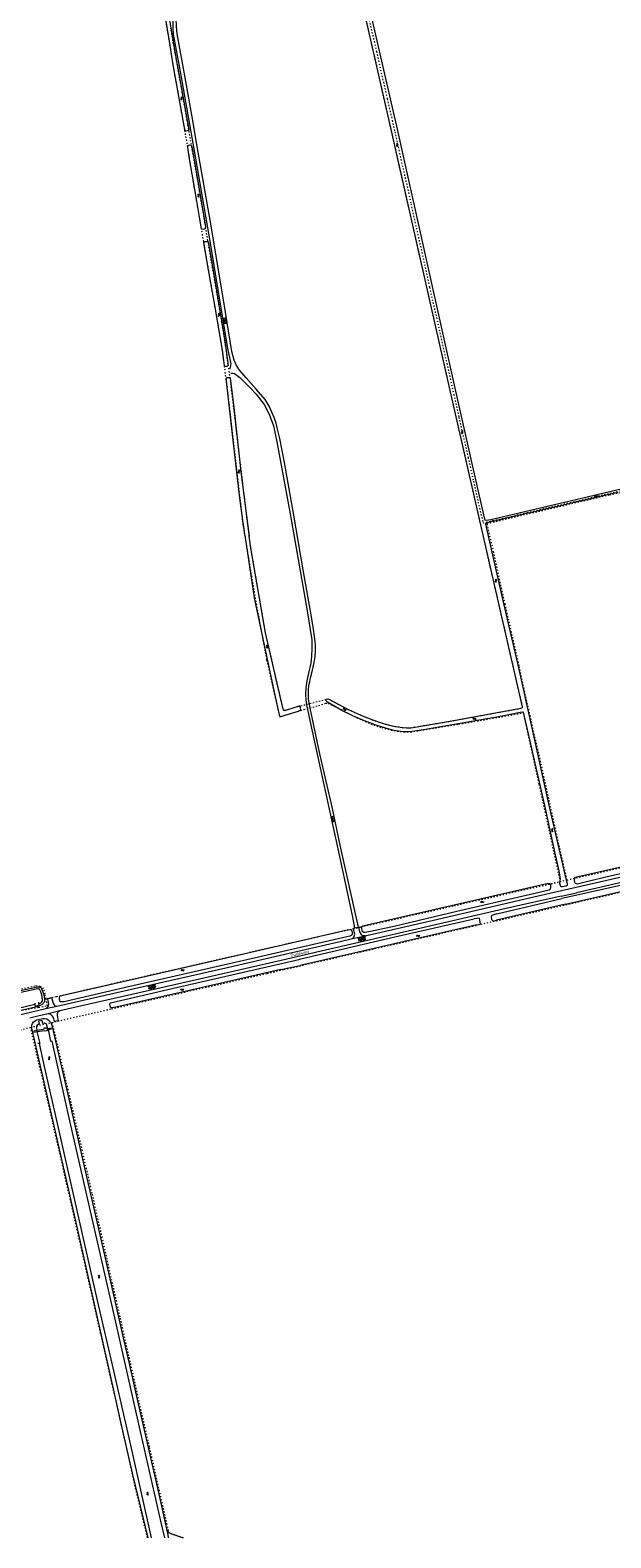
# Model space of a CAD drawing. Header units: metres. Extents: x 64961 to 73789, y 403835 to 410663.
# Tile 8 of 135: x 68044 to 68511, y 403860 to 405073. Entities that reach past the tile are written whole.
import ezdxf

# ---------------------------------------------------------------- set-up
doc = ezdxf.new("R2010")
doc.units = ezdxf.units.M
doc.linetypes.add('PERCEELGRENS', pattern=[2.5, 1, -1.5])
for name, color, linetype, lineweight in [('B-GEO-OG-GRENS_perceel-G', 253, 'PERCEELGRENS', 0), ('B-GEO-OG-KUNSTWERK-G', 253, 'Continuous', 0), ('B-GEO-OG-OVLIJNOBJ-G', 253, 'Continuous', 0), ('B-GEO-OG-SLOOT_insteek-G', 253, 'Continuous', 0), ('B-GEO-OG-SLOOT_kant-G', 253, 'Continuous', 0), ('B-GEO-OG-STRAATNAAM-T', 7, 'Continuous', 35), ('B-GEO-OG-VERH_gesl-S', 253, 'Continuous', 0), ('B-GEO-OG-VERH_kant-G', 253, 'Continuous', 0), ('B-GEO-OG-VERH_kntgesl-G', 253, 'Continuous', 0), ('B-GEO-OG-VERH_kntopen-G', 253, 'Continuous', 0), ('B-GEO-OG-VERH_open-S', 253, 'Continuous', 0), ('B-GEO-OG-WATER-S', 253, 'Continuous', 0), ('B-GEO-OG-WATER_kant-G', 253, 'Continuous', 0), ('T22', 7, 'Continuous', 0)]:
    doc.layers.add(name, color=color, linetype=linetype, lineweight=lineweight)
doc.styles.add('isocp', font='isocp.shx')

# ---------------------------------------------------------------- blocks, each defined once
blk = doc.blocks.new('S05')
at = {"color": 0}
for p, q in [((0.1, 0.3), (0.4, 0.6)), ((0.1, -0.2), (0.4, 0.1)), ((0.4, 0.6), (0.7, 0.7)), ((0.4, 0.1), (0.7, 0.2)), ((0.7, 0.7), (1, 0.6)), ((0.7, 0.2), (1, 0.1)), ((1, 0.6), (1.3, 0.4)), ((1, 0.1), (1.4, -0.1)), ((1.3, 0.4), (1.7, 0.1)), ((1.7, 0.1), (2, 0)), ((2, 0), (2.3, 0.2)), ((2.3, 0.2), (2.6, 0.4)), ((1.4, -0.1), (1.7, -0.4)), ((1.7, -0.4), (2, -0.5)), ((2, -0.5), (2.3, -0.3)), ((2.3, -0.3), (2.6, -0.1))]:
    blk.add_line(p, q, dxfattribs=at)
blk = doc.blocks.new('S014')
at = {"color": 0}
for p, q in [((0, -0.8), (4.2, 1.7)), ((0, 0.6), (1.8, 1.7)), ((5.1, -1.5), (0, 1.4)), ((2.6, -1.5), (0, 0)), ((1.1, -1.5), (6.1, 1.4)), ((6.1, -0.8), (1.9, 1.7)), ((3.5, -1.5), (6.1, 0)), ((6.1, 0.7), (4.4, 1.7))]:
    blk.add_line(p, q, dxfattribs=at)
blk = doc.blocks.new('S022')
at = {"color": 0}
for p, q in [((0, 1.2), (0.3, 1.2)), ((0.3, -2.3), (0.3, 2.3)), ((0.3, 2.1), (1.5, 2.1)), ((0.3, 0), (1.5, 0)), ((1.5, -2.3), (1.5, 2.3)), ((1.5, 1.1), (1.8, 1.1)), ((0, -1.1), (0.3, -1.1)), ((0.3, -2.1), (1.5, -2.1)), ((1.5, -1), (1.8, -1))]:
    blk.add_line(p, q, dxfattribs=at)

msp = doc.modelspace()

# ---------------------------------------------------------------- linework, layer by layer
at = {"layer": 'B-GEO-OG-GRENS_perceel-G'}
for points in [[(68167.459, 405000), (68166.852, 405003.291), (68163.797, 405020.844), (68159.585, 405043.671), (68157.768, 405055.537), (68157.447, 405057.275), (68153.158, 405083.299), (68140.366, 405156.087), (68137.359, 405178.018)], [(68333.071, 405000), (68313.695, 405085.795), (68296.794, 405162.702)], [(68298.741, 405163.339), (68300.839, 405154.042), (68303.124, 405142.965), (68304.714, 405136.21), (68313.187, 405098.579), (68313.475, 405097.149), (68316.008, 405085.675), (68322.893, 405055.495), (68328.545, 405030.818), (68331.625, 405017.506), (68335.607, 405000)], [(68170.721, 405000), (68165.934, 405027.013), (68162.822, 405044.475), (68160.552, 405056.83), (68157.519, 405074.26)], [(68202.056, 404791.651), (68200.848, 404801.836), (68199.284, 404813.384), (68197.995, 404821.598), (68195.455, 404837.088), (68193.651, 404847.015), (68187.872, 404879.854), (68184.046, 404902.706), (68181.914, 404914.559), (68180.565, 404922.4), (68177.859, 404938.276), (68172.595, 404969.292), (68171.581, 404976.272), (68168.255, 404995.679), (68167.459, 405000)], [(68205.35, 404792.454), (68203.668, 404803.765), (68201.016, 404822.795), (68196.286, 404851.674), (68190.985, 404882.469), (68187.347, 404903.474), (68185.015, 404917.701), (68180.714, 404943.064), (68174.974, 404975.707), (68171.304, 404996.71), (68170.721, 405000)], [(68259.718, 404528.633), (68283.795, 404534.767), (68284.61, 404534.614), (68300.113, 404526.321), (68312.379, 404520.84), (68319.165, 404518.099), (68325.139, 404516.001), (68330.415, 404514.322), (68335.46, 404513.126), (68340.163, 404512.28), (68343.533, 404511.862), (68347.163, 404511.561), (68350.751, 404511.577), (68382.125, 404516.843), (68438.97, 404527.176), (68440.381, 404527.832), (68440.353, 404528.486), (68418.065, 404625.39), (68383.628, 404776.926), (68345.109, 404946.697), (68333.071, 405000)], [(68335.607, 405000), (68337.665, 404990.952), (68341.561, 404973.705), (68350.658, 404933.056), (68365.652, 404865.841), (68379.497, 404804.578), (68385.099, 404779.703), (68389.262, 404761.385), (68396.603, 404728.91), (68400.914, 404709.946), (68404.629, 404693.068), (68408.703, 404676.428), (68416.59, 404678.177), (68426.177, 404680.362), (68444.356, 404684.733), (68498.864, 404697.479), (68526.67, 404703.946), (68596.169, 404720.079), (68615.72, 404724.723)], [(68202.056, 404791.651), (68215.437, 404675.555), (68225.311, 404616.315), (68234.636, 404565.852), (68245.098, 404520.387), (68264.526, 404526.263), (68276.421, 404529.485), (68282.224, 404531.269), (68284.032, 404531.146), (68290.018, 404528.456), (68304.811, 404520.786), (68318.451, 404514.603), (68327.189, 404511.617), (68334.707, 404509.59), (68345.038, 404508.171), (68350.455, 404508.181), (68357.848, 404509.387), (68389.109, 404514.427), (68416.199, 404519.139), (68440.998, 404523.552)], [(68259.718, 404528.633), (68250.509, 404525.603), (68249.33, 404525.253), (68248.151, 404525.677), (68245.39, 404536.875), (68233.7, 404588.022), (68221.994, 404656.021), (68220.887, 404663.078), (68205.35, 404792.454)], [(68476.229, 404389.053), (68469.696, 404418.018), (68459.982, 404461.885), (68453.996, 404488.653), (68446.648, 404520.743), (68437.66, 404561.461), (68426.504, 404610.873), (68417.274, 404652.64), (68411.908, 404675.844), (68470.234, 404689.622), (68510.569, 404698.98), (68556.08, 404709.397)], [(68440.998, 404523.552), (68453.484, 404466.034), (68462.962, 404422.842), (68470.6, 404387.758)], [(68476.229, 404389.053), (68570.337, 404410.711), (68637.425, 404426.065)], [(68061.939, 404274.477), (68109.923, 404285.482), (68141.26, 404292.64), (68235.041, 404313.975), (68248.647, 404317.097), (68641.161, 404407.305), (68642.29, 404407.558)], [(68057.083, 404293.329), (68065.592, 404295.306), (68133.819, 404311.043), (68194.064, 404324.738), (68255.432, 404338.826), (68310.429, 404351.31), (68385.482, 404368.434), (68470.6, 404387.758)], [(68470.6, 404387.758), (68476.229, 404389.053)], [(68000, 404292.505), (68023.037, 404298.027), (68049.014, 404304.114), (68052.748, 404303.532), (68054.27, 404302.427), (68055.349, 404300.789), (68056.272, 404297.079), (68057.083, 404293.329)], [(68000, 404275.579), (68033.007, 404283.619), (68051.345, 404286.675), (68058.251, 404287.93), (68057.083, 404293.329)], [(68000, 404260.256), (68044.756, 404270.532)], [(68044.756, 404270.532), (68061.939, 404274.477)], [(68106.649, 404000), (68062.528, 404194.411), (68044.756, 404270.532)], [(68061.939, 404274.477), (68075.813, 404215.999), (68094.285, 404136.312), (68116.769, 404036.551), (68125.011, 404000)], [(68138.845, 403859.879), (68130.587, 403893.915), (68114.33, 403966.156), (68106.649, 404000)], [(68125.011, 404000), (68140.233, 403932.495), (68155.972, 403863.764)], [(68167.583, 403859.879), (68155.972, 403863.764)]]:
    msp.add_lwpolyline(points, dxfattribs=at)
at = {"layer": 'B-GEO-OG-KUNSTWERK-G'}
for points in [[(68048.184, 404289.86), (68048.304, 404288.863)], [(68048.304, 404288.863), (68048.46, 404287.558), (68051.683, 404288.387), (68051.479, 404289.65)], [(68051.479, 404289.65), (68051.315, 404290.67)], [(68058.605, 404269.4), (68058.146, 404271.35), (68057.557, 404273.044), (68057.262, 404273.394), (68056.801, 404273.597), (68056.415, 404273.744), (68055.991, 404273.781), (68055.586, 404273.781), (68054.665, 404273.744), (68054.205, 404276.01), (68051.166, 404275.402), (68051.589, 404273.026), (68051.239, 404272.861), (68050.779, 404272.732), (68050.153, 404272.216), (68049.858, 404271.94), (68049.637, 404271.608), (68049.489, 404271.222), (68049.508, 404270.724), (68049.792, 404267.883)], [(68049.792, 404267.883), (68047.334, 404267.446), (68047.389, 404266.783), (68049.791, 404267.145)], [(68049.791, 404267.145), (68052.031, 404267.483), (68056.138, 404268.127), (68056.211, 404267.685), (68058.201, 404267.998), (68058.643, 404268.808), (68058.867, 404268.855)], [(68049.791, 404267.145), (68052.103, 404257.666), (68050.648, 404257.629)], [(68058.605, 404269.4), (68058.588, 404269.397), (68057.556, 404270.005), (68055.77, 404269.766), (68055.107, 404268.827), (68049.792, 404267.883)], [(68058.867, 404268.855), (68061.461, 404269.397), (68061.405, 404269.894), (68058.605, 404269.4)], [(68058.867, 404268.855), (68060.704, 404259.433), (68062.049, 404259.562)]]:
    msp.add_lwpolyline(points, dxfattribs=at)
at = {"layer": 'B-GEO-OG-OVLIJNOBJ-G'}
msp.add_lwpolyline([(68154.134, 403866.249), (68155.331, 403864.531), (68158.141, 403863.054), (68167.573, 403859.879)], dxfattribs=at)
at = {"layer": 'B-GEO-OG-SLOOT_insteek-G'}
for points in [[(68158.183, 405053.296), (68157.447, 405057.275), (68153.158, 405083.299), (68140.366, 405156.087), (68138.01, 405173.271), (68138.526, 405174.689), (68139.484, 405174.855), (68139.926, 405174.818), (68140.368, 405174.541), (68140.791, 405172.755), (68156.657, 405079.21), (68160.799, 405055.414)], [(68333.071, 405000), (68313.695, 405085.795), (68296.445, 405164.291), (68297.16, 405165.254), (68298.054, 405165.473), (68299.361, 405165.548)], [(68299.361, 405165.548), (68300.001, 405165.221), (68313.021, 405108.677), (68337.951, 405000)], [(68159.379, 405044.787), (68158.183, 405053.296)], [(68160.799, 405055.414), (68162.4, 405046.15)], [(68167.459, 405000), (68166.852, 405003.291), (68163.797, 405020.844), (68159.379, 405044.787)], [(68162.4, 405046.15), (68162.694, 405045.192), (68165.934, 405027.013), (68170.721, 405000)], [(68171.916, 404992.793), (68171.529, 404992.075), (68170.645, 404991.596), (68169.54, 404991.559), (68168.896, 404992.462), (68168.73, 404993.106), (68167.459, 405000)], [(68170.721, 405000), (68171.75, 404994.193), (68171.916, 404992.793)], [(68349.324, 404508.229), (68344.333, 404508.342), (68337.291, 404509.341), (68329.282, 404511.353), (68321.826, 404513.803), (68313.254, 404517.227), (68304.527, 404520.985), (68295.172, 404525.556), (68283.639, 404532.039), (68282.539, 404533.181), (68282.514, 404533.611), (68282.545, 404534.041), (68282.854, 404534.588), (68283.317, 404534.856), (68284.61, 404534.614), (68300.113, 404526.321), (68312.379, 404520.84), (68319.165, 404518.099), (68325.139, 404516.001), (68330.415, 404514.322), (68335.46, 404513.126), (68340.163, 404512.28), (68343.533, 404511.862), (68347.163, 404511.561), (68350.751, 404511.577), (68382.125, 404516.843), (68438.97, 404527.176), (68440.381, 404527.832), (68440.353, 404528.486), (68418.065, 404625.39), (68383.628, 404776.926), (68345.109, 404946.697), (68333.071, 405000)], [(68337.951, 405000), (68338.967, 404995.569), (68364.057, 404883.532), (68385.999, 404784.642), (68400.794, 404719.284), (68409.717, 404679.424), (68410.044, 404678.831), (68411.038, 404678.565), (68414.973, 404679.165), (68493.583, 404697.501), (68569.92, 404715.429)], [(68185.518, 404914.737), (68185.408, 404913.209), (68184.358, 404912.527), (68183.51, 404912.417), (68182.553, 404912.583), (68182.184, 404912.988), (68180.565, 404922.4), (68177.859, 404938.276), (68172.595, 404969.292), (68171.27, 404978.409), (68171.436, 404980.066), (68172.688, 404980.49), (68173.885, 404980.103), (68174.456, 404978.942), (68174.677, 404977.395), (68180.714, 404943.064), (68185.518, 404914.737)], [(68184.207, 404901.743), (68184.905, 404902.615), (68186.747, 404902.744), (68187.507, 404902.55)], [(68200.74, 404802.645), (68199.284, 404813.384), (68197.995, 404821.598), (68195.455, 404837.088), (68193.651, 404847.015), (68187.872, 404879.854), (68184.207, 404901.743)], [(68187.507, 404902.55), (68190.985, 404882.469), (68196.286, 404851.674), (68201.016, 404822.795), (68203.791, 404802.884)], [(68200.74, 404802.645), (68201.569, 404802.456), (68203.124, 404802.55), (68203.791, 404802.884)], [(68201.956, 404792.524), (68202.758, 404793.192), (68204.628, 404793.429), (68205.261, 404793.143)], [(68216.176, 404673.039), (68215.348, 404678.325), (68213.158, 404696.191), (68206.074, 404756.786), (68201.956, 404792.524)], [(68205.261, 404793.143), (68205.286, 404792.976), (68208.175, 404769.291), (68214.136, 404715.308), (68219.381, 404673.739)], [(68517.121, 404700.67), (68431.281, 404680.845), (68410.906, 404676.152), (68410.685, 404675.906), (68410.693, 404675.383), (68410.851, 404674.825), (68411.215, 404672.905), (68424.274, 404614.998), (68437.088, 404559.74), (68446.98, 404514.998), (68461.353, 404450.363), (68474.491, 404393.409), (68475.685, 404388.475), (68476.379, 404385.794), (68476.375, 404384.766), (68475.859, 404384.31), (68475.227, 404384.095), (68472.449, 404383.624), (68471.795, 404383.652), (68471.324, 404383.906), (68471.055, 404384.407), (68470.524, 404386.137), (68470.419, 404386.939), (68470.787, 404388.608), (68470.934, 404390.049), (68469.905, 404396.425), (68466.95, 404409.239), (68458.271, 404448.972), (68443.713, 404513.529), (68441.295, 404524.127), (68440.678, 404524.136), (68438.498, 404523.712), (68424.02, 404520.844), (68362.416, 404510.03), (68353.709, 404508.686), (68349.324, 404508.229)], [(68217.262, 404665.488), (68216.176, 404673.039)], [(68217.262, 404665.488), (68217.317, 404664.678), (68224.715, 404616.128), (68237.362, 404555.109), (68243.731, 404526.524), (68245.038, 404521.238), (68245.37, 404520.722), (68246.125, 404520.593), (68258.281, 404524.349), (68262.149, 404525.785)], [(68219.381, 404673.739), (68220.466, 404665.764)], [(68262.149, 404525.785), (68261.449, 404528.788), (68260.86, 404529.009), (68250.509, 404525.603), (68249.33, 404525.253), (68248.151, 404525.677), (68245.39, 404536.875), (68233.7, 404588.022), (68221.994, 404656.021), (68220.466, 404665.764)], [(68482.766, 404391.121), (68482.267, 404390.721), (68482.107, 404390.214), (68482.074, 404388.625), (68482.294, 404387.694), (68482.776, 404386.654), (68484.279, 404386.116), (68489.66, 404387.429), (68511.898, 404392.56), (68565.934, 404404.608), (68609.269, 404414.835), (68611.421, 404415.932), (68611.468, 404416.55), (68611.458, 404417.204), (68611.334, 404418.006), (68611.155, 404418.769), (68610.734, 404419.454), (68610.282, 404419.672), (68609.61, 404419.606), (68608.38, 404419.382), (68604.023, 404418.327), (68552.967, 404406.977), (68482.766, 404391.121)], [(68311.995, 404351.989), (68311.069, 404351.396), (68310.834, 404350.85), (68310.861, 404350.271), (68311.284, 404348.222), (68312.778, 404347.011), (68313.526, 404347.022), (68318.261, 404347.82), (68338.284, 404352.302), (68387.633, 404364.094), (68460.884, 404380.874), (68461.908, 404381.132), (68462.648, 404381.648), (68463.014, 404382.214), (68463.303, 404382.91), (68463.279, 404384.516), (68463.081, 404385.28), (68462.548, 404385.945), (68461.853, 404386.121), (68461.126, 404386.054), (68460.062, 404385.927), (68456.392, 404385.2), (68366.696, 404364.495), (68311.995, 404351.989)], [(68419.77, 404361.971), (68472.104, 404374.107)], [(68519.284, 404384.652), (68472.104, 404374.107)], [(68475.103, 404369.685), (68523.006, 404380.689)], [(68419.77, 404361.971), (68415.675, 404360.529), (68415.155, 404359.402), (68415.399, 404357.322), (68416.698, 404355.95), (68419.599, 404356.773)], [(68475.103, 404369.685), (68469.013, 404368.249), (68419.599, 404356.773)], [(68068.257, 404295.726), (68068.89, 404295.903), (68075.502, 404297.384), (68089.732, 404300.603), (68145.979, 404313.525), (68218.427, 404330.33), (68299.445, 404348.869), (68302.559, 404349.345), (68302.944, 404348.566), (68303.28, 404347.356), (68303.294, 404345.132), (68302.574, 404344.561), (68301.479, 404344.022), (68299.135, 404343.277), (68228.119, 404326.979), (68121.043, 404302.542), (68071.895, 404291.07), (68068.644, 404291.041), (68068.372, 404291.728), (68068.175, 404292.398), (68068.071, 404293.163), (68067.936, 404294.675), (68068.257, 404295.726)], [(68260.374, 404325.138), (68262.076, 404325.611), (68337.686, 404343.435), (68401.465, 404357.837)], [(68403.654, 404353.07), (68321.213, 404333.923), (68261.615, 404320.166)], [(68403.654, 404353.07), (68406.607, 404353.647), (68405.907, 404358.443), (68401.465, 404357.837)], [(68244.096, 404321.462), (68260.374, 404325.138)], [(68246.066, 404316.95), (68171.196, 404299.885), (68113.4, 404286.649), (68109.919, 404286.152), (68109.33, 404286.354), (68108.906, 404287.146), (68108.593, 404288.27), (68108.501, 404288.97), (68108.483, 404289.78), (68109.165, 404290.241), (68163.314, 404302.961), (68244.096, 404321.462)], [(68246.066, 404316.95), (68261.615, 404320.166)], [(68000, 404291.353), (68036.471, 404300.176), (68050.543, 404303.176), (68051.427, 404303.139), (68052.182, 404302.918), (68052.974, 404302.476), (68053.637, 404301.573), (68054.465, 404299.603), (68055.349, 404297.079), (68055.956, 404293.156), (68055.919, 404291.591), (68055.33, 404290.191), (68054.556, 404289.362), (68053.912, 404288.755), (68052.567, 404288.129), (68049.767, 404287.153), (68000, 404275.412)], [(68047.039, 404264.076), (68045.677, 404269.97), (68045.659, 404271.425), (68045.88, 404272.345), (68046.432, 404273.635), (68047.243, 404274.924), (68048.532, 404275.881), (68049.656, 404276.673), (68051.903, 404277.207), (68054.555, 404277.594), (68056.084, 404277.667), (68057.852, 404277.354), (68058.957, 404276.47), (68059.97, 404275.604), (68060.798, 404274.664), (68061.314, 404273.651), (68061.756, 404272.325), (68072.727, 404224.494), (68087.988, 404158.723), (68104.262, 404087.297), (68119.725, 404018.45), (68123.929, 404000)], [(68106.97, 404000), (68104.823, 404009.599), (68101.566, 404023.922), (68082.071, 404111.261), (68066.737, 404178.413), (68047.039, 404264.076)], [(68114.185, 403967.75), (68106.97, 404000)], [(68123.929, 404000), (68129.146, 403977.108), (68147.846, 403894.966), (68155.023, 403862.189), (68155.545, 403859.879)], [(68139.202, 403859.879), (68127.004, 403910.897), (68119.615, 403943.638), (68114.185, 403967.75)]]:
    msp.add_lwpolyline(points, dxfattribs=at)
at = {"layer": 'B-GEO-OG-SLOOT_kant-G'}
for points in [[(68051.641, 404257.654), (68055.683, 404238.925), (68065.535, 404195.677), (68098.378, 404050.722), (68109.99, 404000)], [(68120.945, 404000), (68108.819, 404053.518), (68075.041, 404201.177), (68062.008, 404259.558)], [(68109.99, 404000), (68125.007, 403934.408), (68141.784, 403859.879)], [(68152.648, 403859.879), (68149.884, 403872.265), (68133.836, 403943.108), (68120.945, 404000)]]:
    msp.add_lwpolyline(points, dxfattribs=at)
at = {"layer": 'B-GEO-OG-VERH_kant-G'}
for points in [[(68159.548, 405069.611), (68165.088, 405039.556), (68172.131, 405000)], [(68175.131, 405000), (68168.182, 405038.985), (68162.771, 405069.644)], [(68172.131, 405000), (68176.169, 404977.322), (68189.035, 404903.06), (68203.023, 404816.662), (68204.661, 404809.258), (68205.324, 404806.697), (68205.766, 404804.303), (68205.673, 404803.106), (68205.176, 404801.209), (68204.734, 404800.27)], [(68308.609, 404351.027), (68300.861, 404384.603), (68293.876, 404417.185), (68287.575, 404446.513), (68277.45, 404490.551), (68269.534, 404527.258), (68268.338, 404534.552), (68268.173, 404538.033), (68268.191, 404541.845), (68268.486, 404545.602), (68269.279, 404548.604), (68270.016, 404551.68), (68271.563, 404557.739), (68272.909, 404564.001), (68273.517, 404568.771), (68273.831, 404573.486), (68273.831, 404577.648), (68273.721, 404581.019), (68273.206, 404585.015), (68272.267, 404590.928), (68270.666, 404600.707), (68264.095, 404638.575), (68256.456, 404682.483), (68248.983, 404724.863), (68245.099, 404744.276), (68243.479, 404751.846), (68242.283, 404756.634), (68240.736, 404761.184), (68238.895, 404765.512), (68236.63, 404770.301), (68233.481, 404775.495), (68226.281, 404783.876), (68218.049, 404793.049), (68212.819, 404799.237), (68210.131, 404803.455), (68208.4, 404807.25), (68206.577, 404814.212), (68200.08, 404854.068), (68189.258, 404919.949), (68178.048, 404983.639), (68175.131, 405000)], [(68205.894, 404796.66), (68207.293, 404796.899), (68208.785, 404796.475), (68209.706, 404795.775), (68213.058, 404793.307), (68221.658, 404784.779), (68226.17, 404779.99), (68232.541, 404771.59), (68236.721, 404763.873), (68240.201, 404754.295), (68242.944, 404741.569), (68253.436, 404683.736), (68267.222, 404605.515), (68270.94, 404582.271), (68271.086, 404574.904), (68270.718, 404569.048), (68270.091, 404563.43), (68268.359, 404555.492), (68266.958, 404549.36), (68266.239, 404543.761), (68265.981, 404538.401), (68266.091, 404533.944), (68266.588, 404530.003), (68269.367, 404517.313), (68293.17, 404408.036), (68303.461, 404360.384), (68305.409, 404350.491)]]:
    msp.add_lwpolyline(points, dxfattribs=at)
at = {"layer": 'B-GEO-OG-VERH_kntgesl-G'}
for points in [[(68313.791, 404344.222), (68368.883, 404356.866), (68452.991, 404376.31), (68517.487, 404391.185), (68587.369, 404407.112), (68651.641, 404422.002), (68726.348, 404438.934), (68805.523, 404457.209), (68861.833, 404470.034), (68923.485, 404484.128), (69041.957, 404511.484), (69101.474, 404525.051)], [(68643.088, 404415.26), (68594.42, 404404.188), (68483.807, 404378.877)], [(68471.569, 404376.173), (68428.358, 404366.303), (68348.349, 404347.798), (68278.373, 404331.87), (68246.343, 404324.261), (68180.719, 404309.35), (68091.852, 404289.137), (68068.387, 404283.836)], [(68303.675, 404342.111), (68304.633, 404343.059), (68305.07, 404343.851), (68305.339, 404344.602), (68305.474, 404345.557), (68304.301, 404350.305), (68305.409, 404350.491)], [(68305.409, 404350.491), (68308.609, 404351.027)], [(68313.791, 404344.222), (68313.25, 404344.214), (68312.52, 404344.241), (68311.092, 404344.762), (68309.671, 404347.376), (68308.831, 404351.064), (68308.609, 404351.027)], [(68065.993, 404287.63), (68125.815, 404301.216), (68204.092, 404318.925), (68245.772, 404328.663), (68294.813, 404339.868), (68303.675, 404342.111)], [(68057.024, 404285.605), (68058.037, 404286.231), (68058.847, 404287.318), (68059.326, 404288.92), (68059.234, 404290.32), (68058.535, 404293.874), (68061.555, 404294.519), (68062.863, 404289.877), (68063.599, 404288.717), (68064.41, 404287.962), (68064.925, 404287.63), (68065.993, 404287.63)], [(68000, 404272.413), (68028.881, 404279.125), (68057.024, 404285.605)], [(68058.81, 404281.442), (68050.522, 404279.491), (68044.094, 404277.963)], [(68068.387, 404283.836), (68067.043, 404283.154), (68066.582, 404282.547), (68066.214, 404281.792), (68066.085, 404280.963), (68066.121, 404279.95), (68067.079, 404275.861), (68064.113, 404275.327), (68063.487, 404277.482), (68063.046, 404278.679), (68062.346, 404279.655), (68061.591, 404280.337), (68060.928, 404280.908), (68059.97, 404281.221), (68058.81, 404281.442)]]:
    msp.add_lwpolyline(points, dxfattribs=at)
at = {"layer": 'B-GEO-OG-VERH_kntopen-G'}
for points in [[(68147.638, 405166.619), (68150.647, 405158.791), (68157.954, 405148.111), (68160.282, 405146.155), (68161.86, 405144.028), (68162.779, 405141.931), (68163.443, 405137.797), (68160.356, 405104.041), (68159.495, 405093.132), (68159.248, 405086.718), (68159.074, 405078.473), (68159.097, 405074.351), (68159.548, 405069.611)], [(68162.771, 405069.644), (68162.015, 405075.7), (68161.75, 405081.962), (68162.255, 405095.505), (68165.947, 405136.595), (68166.63, 405141.475), (68167.156, 405143.843), (68167.474, 405145.037), (68167.722, 405145.919), (68168.23, 405146.363), (68168.85, 405146.699), (68169.435, 405146.742), (68170.15, 405146.749), (68171.381, 405146.377), (68179.122, 405138.064), (68186.501, 405127.422), (68187.934, 405125.146)]]:
    msp.add_lwpolyline(points, dxfattribs=at)
at = {"layer": 'B-GEO-OG-WATER_kant-G'}
for points in [[(68051.479, 404289.65), (68052.767, 404289.97), (68053.372, 404290.541), (68053.906, 404291.113), (68054.257, 404291.947), (68054.283, 404293.047), (68053.722, 404296.672), (68052.906, 404299.003), (68052.174, 404300.744), (68051.843, 404301.195), (68051.532, 404301.368), (68051.153, 404301.479), (68050.684, 404301.499), (68036.842, 404298.547), (68000, 404289.635)], [(68048.304, 404288.863), (68000, 404277.467)]]:
    msp.add_lwpolyline(points, dxfattribs=at)
at = {"layer": 'T22'}
for points in [[(68471.569, 404376.173), (68483.807, 404378.877)], [(68303.675, 404342.111), (68313.791, 404344.222)], [(68057.024, 404285.605), (68065.993, 404287.63)], [(68068.387, 404283.836), (68058.81, 404281.442)]]:
    msp.add_lwpolyline(points, dxfattribs=at)

# ---------------------------------------------------------------- block references
at = {"layer": 'B-GEO-OG-VERH_gesl-S'}
for p, rotation in [((68308.476, 404340.967), 10.89418298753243), ((68139.684, 404302.153), 13.93901435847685)]:
    msp.add_blockref('S014', p, dxfattribs=dict(at, rotation=rotation))
at = {"layer": 'B-GEO-OG-VERH_open-S'}
for p, rotation in [((68201.954, 404838.987), 188.8028044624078), ((68289.101, 404438.258), 191.5346206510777)]:
    msp.add_blockref('S022', p, dxfattribs=dict(at, rotation=rotation))
at = {"layer": 'B-GEO-OG-WATER-S'}
for p, rotation in [((68165.731, 405019.075), 282.3548269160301), ((68340.089, 404979.084), 101.7145252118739), ((68179.204, 404940.891), 285.4259703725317), ((68195.88, 404845.044), 279.3210607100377), ((68392.278, 404747.957), 102.9388106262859), ((68212.074, 404719.029), 274.7588856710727), ((68498.293, 404697.495), 13.71646932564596), ((68419.421, 404628.512), 102.7027319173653), ((68234.399, 404578.095), 285.3003244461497), ((68298.551, 404525.793), 155.2288610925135), ((68403.137, 404518.891), 187.4734227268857), ((68464.826, 404427.82), 103.9528233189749), ((68409.217, 404371.701), 192.0627460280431), ((68357.667, 404344.441), 190.0743327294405), ((68165.728, 404316.259), 7.125016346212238), ((68165.432, 404300.493), 13.0075047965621), ((68059.322, 404247.001), 281.130111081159), ((68099.287, 404071.219), 285.7879470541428), ((68139.478, 403894.139), 106.4962242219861)]:
    msp.add_blockref('S05', p, dxfattribs=dict(at, rotation=rotation))

# ---------------------------------------------------------------- texts
at = {"layer": 'B-GEO-OG-STRAATNAAM-T', "style": 'isocp'}
msp.add_text('Oudeweg', height=2.5, rotation=13.007505, dxfattribs=at).set_placement((68254.131, 404327.184))

doc.saveas('drawing.dxf')
